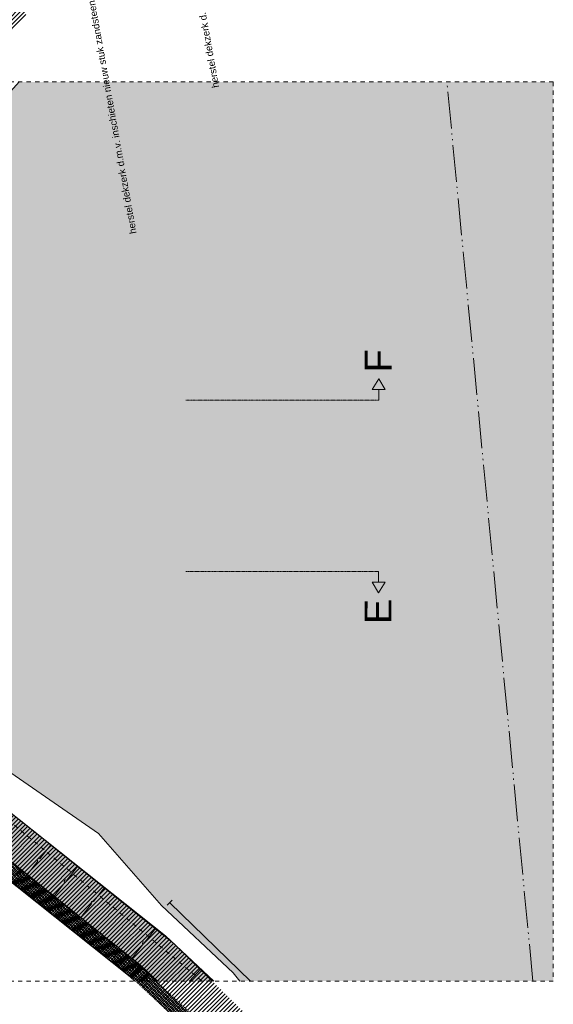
# Model space of a CAD drawing. Extents: x -251883 to 250656, y 0 to 909157.
# Tile 70 of 70: x 14789 to 27250, y 874654 to 897649. Entities that reach past the tile are written whole.
import ezdxf

# ---------------------------------------------------------------- set-up
doc = ezdxf.new("R2010")
doc.units = 0
doc.header["$MEASUREMENT"] = 0
for name, pattern in [('@L07DS2b', [6.3, 4, -1, 0.3, -1]), ('DASHED', [200, 100, -100]), ('DIVIDE', [1250, 862.5, -112.5, 25, -112.5, 25, -112.5])]:
    doc.linetypes.add(name, pattern=pattern)
doc.layers.add('A-0070-SYMBOOL', color=8, linetype='Continuous')
doc.layers.add('A-0074--', color=11, linetype='Continuous')
pattern_1 = [(45, (0, 0), (-49.497475, 49.497475), [])]

# ---------------------------------------------------------------- blocks, each defined once
blk = doc.blocks.new('M-MAATREGELEN_470')
at = {"linetype": 'Continuous', "lineweight": 5}
h = blk.add_hatch(dxfattribs=at)
h.set_pattern_fill('@AV093', color=154, style=0, pattern_type=0)
h.set_pattern_definition(pattern_1)
h.paths.add_polyline_path([(-122725, 123534), (-123256, 123912), (-123249, 124365), (-122853, 124957), (-121676, 126428), (-120392, 128058), (-117957, 131149), (-116283, 133274), (-113610, 136668), (-110525, 140584), (-109028, 142485), (-108336, 141940), (-113226, 135734), (-116534, 131534), (-117962, 129721), (-119700, 127514), (-120985, 125884)], flags=0)
for color, points in [(111, [(-111881, 108524), (-112033, 108719), (-113707, 110287), (-115184, 111972), (-117870, 113826), (-119703, 115091), (-120623, 115180), (-122344, 116583), (-122425, 116481), (-123390, 117227), (-123396, 117227), (-123339, 122887), (-123334, 122887), (-123238, 123021), (-122759, 123399), (-121867, 124403), (-120764, 125402), (-119735, 127085), (-118550, 128286), (-117305, 129222), (-117035, 129524), (-104560, 129524), (-104560, 108524)]), (8, [(-112484, 108524), (-113802, 108524), (-114204, 108899), (-119466, 113075), (-122913, 115885), (-122663, 116178), (-123420, 116775), (-123416, 117228), (-123390, 117227), (-122425, 116481), (-122344, 116583), (-118902, 113776), (-113616, 109582)])]:
    blk.add_hatch(color=color, dxfattribs=at).paths.add_polyline_path(points, flags=0)
h = blk.add_hatch(dxfattribs=at)
h.set_pattern_fill('@AV093', color=154, style=0, pattern_type=0)
h.set_pattern_definition(pattern_1)
h.paths.add_polyline_path([(-122903, 115877), (-122344, 116583), (-119295, 114096), (-113414, 109393), (-105263, 101390), (-109793, 95260), (-110531, 95805), (-106442, 101343), (-106727, 101597), (-108564, 103469), (-108478, 103553), (-110078, 105252), (-110198, 105135), (-114400, 109055)], flags=0)
h = blk.add_hatch(dxfattribs=at)
h.set_pattern_fill('@AV106', color=231, style=0, pattern_type=0)
h.set_pattern_definition([(45, (0, 0), (-28.284271, 28.284271), [])])
h.paths.add_polyline_path([(-115449, 89237), (-115736, 89454), (-112955, 93126), (-106926, 101293), (-111012, 105426), (-114451, 108637), (-123499, 115886), (-122913, 115885), (-122388, 115456), (-114400, 109055), (-110760, 105683), (-106727, 101597), (-106442, 101343), (-112666, 92910)], flags=0)
h = blk.add_hatch(dxfattribs=at)
h.set_pattern_fill('@AV058', color=30, style=0, pattern_type=0)
h.set_pattern_definition([(135, (0, 0), (-42.426407, -42.426407), [])])
h.paths.add_polyline_path([(-111012, 105426), (-110760, 105683), (-114400, 109055), (-122913, 115885), (-123038, 115886), (-123473, 115887), (-122617, 115179), (-114451, 108637)], flags=0)
at = {"color": 7, "linetype": 'DASHED', "lineweight": 0}
blk.add_lwpolyline([(-159060, 108524), (-159060, 129524), (-104560, 129524), (-104560, 108524)], close=True, dxfattribs=at)
at = {"color": 111, "linetype": 'Continuous', "lineweight": 5}
blk.add_lwpolyline([(-117035, 129524), (-117305, 129222), (-118550, 128286), (-119735, 127085), (-120764, 125402), (-121867, 124403), (-122759, 123399), (-123238, 123021), (-123334, 122887), (-123339, 122887), (-123396, 117227), (-123390, 117227), (-122425, 116481), (-122344, 116583), (-120623, 115180), (-119703, 115091), (-117870, 113826), (-115184, 111972), (-113707, 110287), (-112033, 108719), (-111881, 108524)], dxfattribs=at)
at = {"color": 1, "linetype": 'DIVIDE', "lineweight": 18}
blk.add_lwpolyline([(-105036, 108524), (-107044, 129524)], dxfattribs=at)
at = {"color": 8, "linetype": 'DASHED', "lineweight": 5}
blk.add_lwpolyline([(-112761, 108524), (-121170, 115507), (-123214, 117095), (-123602, 117332), (-124175, 117319)], dxfattribs=at)
at = {"color": 8, "linetype": 'Continuous', "lineweight": 5}
for points in [[(-112484, 108524), (-113616, 109582), (-118902, 113776), (-122344, 116583), (-122425, 116481), (-123390, 117227), (-123596, 117229), (-123612, 115262), (-123408, 115266), (-123406, 115351), (-122805, 115284), (-122648, 115205), (-119692, 112795), (-114439, 108626), (-114330, 108524)], [(-122425, 116481), (-123390, 117227), (-123416, 117228), (-123420, 116775), (-122663, 116178), (-122913, 115885), (-119466, 113075), (-114204, 108899), (-113802, 108524)], [(-112484, 108524), (-113616, 109582), (-118902, 113776), (-122344, 116583), (-122425, 116481)], [(-112484, 108524), (-113616, 109582), (-118902, 113776), (-122344, 116583)], [(-122663, 116178), (-122913, 115885), (-119466, 113075), (-114204, 108899), (-113802, 108524)], [(-114330, 108524), (-114451, 108637), (-123499, 115886), (-122913, 115885), (-122388, 115456), (-114400, 109055), (-113827, 108524)], [(-111881, 108524), (-112033, 108719), (-113707, 110287), (-115184, 111972), (-117870, 113826), (-119703, 115091), (-120623, 115180)], [(-117003, 111120), (-117234, 110844)], [(-116966, 111090), (-117196, 110814)], [(-116928, 111061), (-117159, 110784)], [(-116890, 111031), (-117121, 110754)], [(-116853, 111001), (-117083, 110724)], [(-116815, 110971), (-117046, 110695)], [(-116778, 110941), (-117008, 110665)], [(-116740, 110912), (-116970, 110635)], [(-116702, 110882), (-116933, 110605)], [(-116665, 110852), (-116895, 110575)], [(-116627, 110822), (-116858, 110546)], [(-116589, 110792), (-116820, 110516)], [(-116552, 110762), (-116782, 110486)], [(-116514, 110733), (-116745, 110456)], [(-116477, 110703), (-116707, 110426)], [(-116439, 110673), (-116670, 110396)], [(-116401, 110643), (-116632, 110367)], [(-116364, 110613), (-116594, 110337)], [(-116326, 110583), (-116557, 110307)], [(-116289, 110554), (-116519, 110277)], [(-116251, 110524), (-116482, 110247)], [(-116213, 110494), (-116444, 110217)], [(-116176, 110464), (-116406, 110188)], [(-116138, 110434), (-116369, 110158)], [(-116100, 110404), (-116331, 110128)], [(-113459, 110415), (-113576, 110294)], [(-116063, 110375), (-116294, 110098)], [(-116025, 110345), (-116256, 110068)], [(-115988, 110315), (-116218, 110038)], [(-115950, 110285), (-116181, 110009)], [(-115912, 110255), (-116143, 109979)], [(-115875, 110226), (-116105, 109949)], [(-115837, 110196), (-116068, 109919)], [(-115800, 110166), (-116030, 109889)], [(-111635, 108524), (-113517, 110354)], [(-115762, 110136), (-115993, 109860)], [(-115724, 110106), (-115955, 109830)], [(-115687, 110076), (-115917, 109800)], [(-115649, 110047), (-115880, 109770)], [(-115612, 110017), (-115842, 109740)], [(-115574, 109987), (-115805, 109710)], [(-115536, 109957), (-115767, 109681)], [(-115499, 109927), (-115729, 109651)], [(-115461, 109897), (-115692, 109621)], [(-115424, 109868), (-115654, 109591)], [(-115386, 109838), (-115617, 109561)], [(-115348, 109808), (-115579, 109531)], [(-115311, 109778), (-115541, 109502)], [(-115273, 109748), (-115504, 109472)], [(-115236, 109719), (-115466, 109442)], [(-115198, 109689), (-115429, 109412)], [(-115160, 109659), (-115391, 109382)], [(-115123, 109629), (-115353, 109353)], [(-115085, 109599), (-115316, 109323)], [(-115047, 109569), (-115278, 109293)], [(-115010, 109540), (-115240, 109263)], [(-114972, 109510), (-115203, 109233)], [(-114935, 109480), (-115165, 109203)], [(-114897, 109450), (-115128, 109174)], [(-114859, 109420), (-115090, 109144)], [(-114822, 109390), (-115052, 109114)], [(-114784, 109361), (-115015, 109084)], [(-114747, 109331), (-114977, 109054)], [(-114709, 109301), (-114940, 109024)], [(-114671, 109271), (-114902, 108995)], [(-114634, 109241), (-114864, 108965)], [(-114596, 109212), (-114827, 108935)], [(-114559, 109182), (-114789, 108905)], [(-114521, 109152), (-114752, 108875)], [(-114483, 109122), (-114714, 108846)], [(-114446, 109092), (-114676, 108816)], [(-114408, 109062), (-114639, 108786)], [(-114370, 109033), (-114601, 108756)], [(-114333, 109003), (-114563, 108726)], [(-114295, 108973), (-114526, 108696)], [(-114258, 108943), (-114488, 108667)], [(-114220, 108913), (-114451, 108637)], [(-114199, 108894), (-114451, 108637)], [(-114163, 108861), (-114416, 108604)], [(-114128, 108828), (-114380, 108571)], [(-114093, 108796), (-114345, 108538)], [(-112791, 108811), (-113059, 108524)], [(-114058, 108763), (-114292, 108524)], [(-114023, 108730), (-114225, 108524)], [(-113988, 108697), (-114158, 108524)], [(-113953, 108664), (-114091, 108524)], [(-113918, 108632), (-114024, 108524)], [(-113883, 108599), (-113956, 108524)], [(-113848, 108566), (-113889, 108524)], [(-113813, 108533), (-113822, 108524)]]:
    blk.add_lwpolyline(points, dxfattribs=at)
at = {"color": 154, "linetype": 'Continuous', "lineweight": 5}
for points in [[(-114400, 109055), (-122903, 115877), (-122344, 116583), (-119295, 114096), (-113414, 109393), (-112529, 108524)], [(-113831, 108524), (-114400, 109055)]]:
    blk.add_lwpolyline(points, dxfattribs=at)
at = {"color": 8, "linetype": 'Continuous', "lineweight": 5}
for points in [[(-116297, 111708), (-116553, 111383, 0.999342), (-116597, 111328), (-116853, 111001)], [(-115667, 111208), (-115924, 110883, 0.999342), (-115967, 110828), (-116224, 110501)], [(-115041, 110712), (-115298, 110386, 0.999342), (-115341, 110331), (-115598, 110005)], [(-113843, 109762), (-114100, 109436, 0.999342), (-114144, 109381), (-114400, 109055)]]:
    blk.add_lwpolyline(points, format="xyb", dxfattribs=at)
at = {"layer": 'A-0074--', "color": 11, "linetype": 'Continuous', "lineweight": 9}
for points in [[(-108638, 122092), (-108638, 122342), (-108788, 122342), (-108637, 122592), (-108488, 122342), (-108638, 122342)], [(-108639, 118091), (-108639, 117841), (-108789, 117842), (-108639, 117591), (-108489, 117841), (-108639, 117841)]]:
    blk.add_lwpolyline(points, dxfattribs=at)
at = {"layer": 'A-0074--', "color": 11, "linetype": '@L07DS2b', "lineweight": 9}
for points in [[(-108638, 122092), (-113138, 122093)], [(-108639, 118091), (-113139, 118093)]]:
    blk.add_lwpolyline(points, dxfattribs=at)
at = {"layer": 'A-0070-SYMBOOL', "color": 7, "linetype": 'Continuous', "attachment_point": 7, "line_spacing_factor": 0.933333}
for s, insert, char_height, rotation in [('{\\fArial|b0|i0|c12|p0;herstel dekzerk d.m.v. inschieten nieuw stuk zandsteen}', (-112361, 129403), 162, 100.2), ('{\\fArial|b0|i0|c12|p0;herstel dekzerk d.m.v. inschieten nieuw stuk zandsteen}', (-114288, 125992), 162, 100.2), ('{\\fArial|b0|i0|c12|p0;F}', (-108337, 122741), 630, 89.9807), ('{\\fArial|b0|i0|c12|p0;E}', (-108339, 116864), 630, 89.9807)]:
    blk.add_mtext(s, dxfattribs=dict(at, insert=insert, char_height=char_height, rotation=rotation))

msp = doc.modelspace()

# ---------------------------------------------------------------- block references
msp.add_blockref('M-MAATREGELEN_470', (131810, 766672))

doc.saveas('drawing.dxf')
